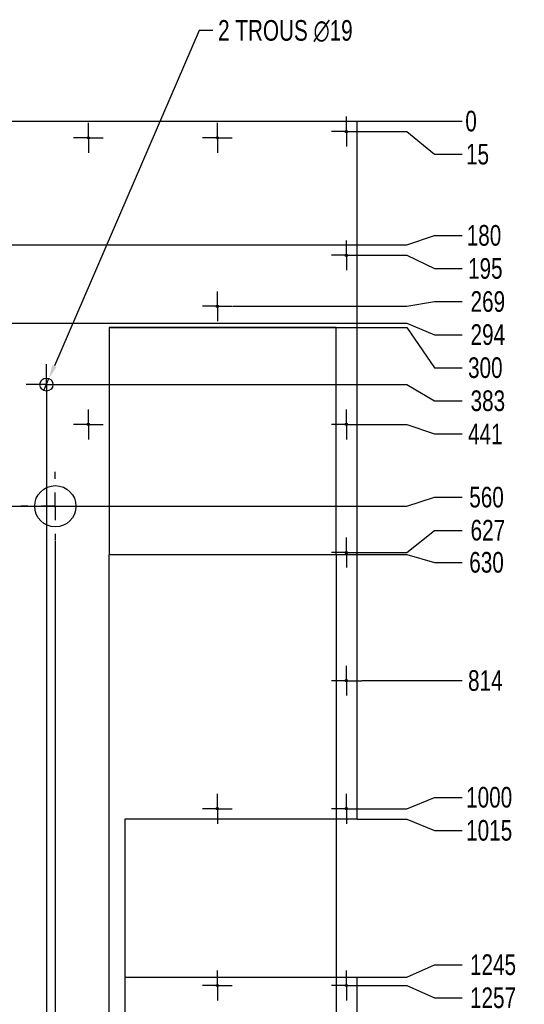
# Model space of a CAD drawing. Header units: millimetres. Extents: x 0 to 841, y 0 to 594.
# Tile 22 of 30: x 329 to 403, y 274 to 417. Entities that reach past the tile are written whole.
import ezdxf

# ---------------------------------------------------------------- set-up
doc = ezdxf.new("R2010")
doc.units = ezdxf.units.MM
doc.header["$PDSIZE"] = -1
doc.linetypes.add('CENTERX2', pattern=[20.32, 12.7, -2.54, 2.54, -2.54])
for name, color, linetype in [('COTES', 1, 'Continuous'), ('GRAVURES', 9, 'Continuous'), ('TRAIT-MIXTES', 3, 'CENTERX2')]:
    doc.layers.add(name, color=color, linetype=linetype)
doc.layers.add('TRAIT-FORT', color=4, linetype='Continuous', lineweight=25)
doc.styles.add('SLDTEXTSTYLE0', font='TXT', dxfattribs={"width": 0.75})
doc.dimstyles.new('SLDDIMSTYLE2', dxfattribs={"dimtxt": 3, "dimasz": 0.333333, "dimexe": 0, "dimexo": 0.0625, "dimgap": 0.75, "dimtad": 0, "dimtih": 1, "dimtoh": 1, "dimdec": 0, "dimlfac": 10, "dimrnd": 1e-09, "dimdsep": 46, "dimtxsty": 'SLDTEXTSTYLE0', "dimblk1": 'ORIGIN', "dimblk2": 'ORIGIN', "dimsah": 1, "dimcen": 0.09, "dimadec": 0, "dimazin": 2, "dimtfac": 1, "dimtdec": 0, "dimtofl": 0, "dimtmove": 0, "dimatfit": 3, "dimldrblk": 'ORIGIN', "dimfxl": 1, "dimfrac": 2, "dimtolj": 1, "dimtzin": 12, "dimarcsym": 0})
doc.dimstyles.new('SLDDIMSTYLE3', dxfattribs={"dimtxt": 3, "dimasz": 2, "dimexe": 0, "dimexo": 0.0625, "dimgap": 0.75, "dimtad": 0, "dimtih": 1, "dimtoh": 1, "dimdec": 0, "dimlfac": 10, "dimrnd": 1e-09, "dimzin": 12, "dimdsep": 46, "dimtxsty": 'SLDTEXTSTYLE0', "dimsah": 1, "dimcen": 0.09, "dimadec": 0, "dimazin": 3, "dimtfac": 1, "dimtdec": 0, "dimtofl": 0, "dimtmove": 0, "dimatfit": 3, "dimfxl": 1, "dimfrac": 2, "dimtolj": 1, "dimtzin": 12, "dimarcsym": 0})
doc.dimstyles.new('SLDDIMSTYLE4', dxfattribs={"dimtxt": 3, "dimasz": 2, "dimexe": 0, "dimexo": 0.0625, "dimgap": 0.75, "dimtad": 0, "dimtih": 1, "dimtoh": 1, "dimdec": 0, "dimlfac": 10, "dimrnd": 1e-09, "dimzin": 12, "dimdsep": 46, "dimtxsty": 'SLDTEXTSTYLE0', "dimblk1": 'NONE', "dimsah": 1, "dimcen": 0, "dimadec": 0, "dimazin": 3, "dimtfac": 1, "dimtdec": 0, "dimtmove": 0, "dimatfit": 3, "dimldrblk": 'NONE', "dimfxl": 1, "dimfrac": 2, "dimtolj": 1, "dimtzin": 12, "dimarcsym": 0})

# ---------------------------------------------------------------- blocks, each defined once
blk = doc.blocks.new('_D_257')
at = {"layer": 'COTES', "color": 0, "lineweight": -2, "transparency": 16777216}
for p, q in [((333.17, 360.75), (333.17, 253.28)), ((333.17, 253.28), (328.16, 249.28)), ((328.16, 249.28), (328.16, 245.28))]:
    blk.add_line(p, q, dxfattribs=at)
at = {"layer": 'Defpoints', "color": 0, "transparency": 16777216}
for p in [(333.17, 360.81), (205.27, 258.06), (328.16, 245.28)]:
    blk.add_point(p, dxfattribs=at)
at = {"layer": 'COTES', "color": 0, "transparency": 16777216, "insert": (328.16, 240.78), "char_height": 3, "attachment_point": 5, "rotation": 90, "style": 'SLDTEXTSTYLE0'}
blk.add_mtext('\\A1;1279', dxfattribs=at)
blk = doc.blocks.new('_D_258')
at = {"layer": 'COTES', "color": 0, "lineweight": -2, "transparency": 16777216}
for p, q in [((334.47, 341), (334.47, 253.28)), ((334.47, 253.28), (332.97, 249.28)), ((332.97, 249.28), (332.97, 245.28))]:
    blk.add_line(p, q, dxfattribs=at)
at = {"layer": 'Defpoints', "color": 0, "transparency": 16777216}
for p in [(334.47, 341.06), (205.27, 258.06), (332.97, 245.28)]:
    blk.add_point(p, dxfattribs=at)
at = {"layer": 'COTES', "color": 0, "transparency": 16777216, "insert": (332.97, 240.78), "char_height": 3, "attachment_point": 5, "rotation": 90, "style": 'SLDTEXTSTYLE0'}
blk.add_mtext('\\A1;1292', dxfattribs=at)
blk = doc.blocks.new('_D_260')
at = {"layer": 'COTES', "color": 0, "lineweight": -2, "transparency": 16777216}
for p, q in [((342.27, 339), (342.27, 253.28)), ((342.27, 253.28), (342.59, 249.28)), ((342.59, 249.28), (342.59, 245.28))]:
    blk.add_line(p, q, dxfattribs=at)
at = {"layer": 'Defpoints', "color": 0, "transparency": 16777216}
for p in [(342.27, 339.06), (205.27, 258.06), (342.59, 245.28)]:
    blk.add_point(p, dxfattribs=at)
at = {"layer": 'COTES', "color": 0, "transparency": 16777216, "insert": (342.59, 240.96), "char_height": 3, "attachment_point": 5, "rotation": 90, "style": 'SLDTEXTSTYLE0'}
blk.add_mtext('\\A1;1370', dxfattribs=at)
blk = doc.blocks.new('_D_261')
at = {"layer": 'COTES', "color": 0, "lineweight": -2, "transparency": 16777216}
for p, q in [((344.57, 277.5), (344.57, 253.28)), ((344.57, 253.28), (347.4, 249.28)), ((347.4, 249.28), (347.4, 245.28))]:
    blk.add_line(p, q, dxfattribs=at)
at = {"layer": 'Defpoints', "color": 0, "transparency": 16777216}
for p in [(344.57, 277.56), (205.27, 258.06), (347.4, 245.28)]:
    blk.add_point(p, dxfattribs=at)
at = {"layer": 'COTES', "color": 0, "transparency": 16777216, "insert": (347.4, 240.78), "char_height": 3, "attachment_point": 5, "rotation": 90, "style": 'SLDTEXTSTYLE0'}
blk.add_mtext('\\A1;1393', dxfattribs=at)
blk = doc.blocks.new('_D_263')
at = {"layer": 'COTES', "color": 0, "lineweight": -2, "transparency": 16777216}
for p, q in [((375.27, 339), (375.27, 253.28)), ((375.27, 253.28), (368.65, 249.28)), ((368.65, 249.28), (368.65, 245.28))]:
    blk.add_line(p, q, dxfattribs=at)
at = {"layer": 'Defpoints', "color": 0, "transparency": 16777216}
for p in [(375.27, 339.06), (205.27, 258.06), (368.65, 245.28)]:
    blk.add_point(p, dxfattribs=at)
at = {"layer": 'COTES', "color": 0, "transparency": 16777216, "insert": (368.65, 241.15), "char_height": 3, "attachment_point": 5, "rotation": 90, "style": 'SLDTEXTSTYLE0'}
blk.add_mtext('\\A1;1700', dxfattribs=at)
blk = doc.blocks.new('_D_266')
at = {"layer": 'COTES', "color": 0, "lineweight": -2, "transparency": 16777216}
blk.add_line((378.33, 402.06), (393.57, 402.06), dxfattribs=at)
at = {"layer": 'Defpoints', "color": 0, "transparency": 16777216}
for p in [(378.27, 402.06), (378.27, 402.06), (393.57, 402.06)]:
    blk.add_point(p, dxfattribs=at)
at = {"layer": 'COTES', "color": 0, "transparency": 16777216, "insert": (394.88, 402.06), "char_height": 3, "attachment_point": 5, "style": 'SLDTEXTSTYLE0'}
blk.add_mtext('\\A1;0', dxfattribs=at)
blk = doc.blocks.new('_Origin')
at = {"color": 0, "linetype": 'ByBlock', "lineweight": -2}
blk.add_line((0, 0), (-1, 0), dxfattribs=at)
blk.add_circle((0, 0), 0.5, dxfattribs=at)
blk = doc.blocks.new('_D_267')
at = {"layer": 'COTES', "color": 0, "lineweight": -2, "transparency": 16777216}
for p, q in [((379, 400.56), (385.57, 400.56)), ((385.57, 400.56), (389.57, 397.25)), ((389.57, 397.25), (393.57, 397.25))]:
    blk.add_line(p, q, dxfattribs=at)
at = {"layer": 'Defpoints', "color": 0, "transparency": 16777216}
for p in [(378.27, 402.06), (378.94, 400.56), (393.57, 397.25)]:
    blk.add_point(p, dxfattribs=at)
at = {"layer": 'COTES', "color": 0, "transparency": 16777216, "insert": (395.82, 397.25), "char_height": 3, "attachment_point": 5, "style": 'SLDTEXTSTYLE0'}
blk.add_mtext('\\A1;15', dxfattribs=at)
blk = doc.blocks.new('_D_268')
at = {"layer": 'COTES', "color": 0, "lineweight": -2, "transparency": 16777216}
for p, q in [((385.57, 384.06), (389.57, 385.44)), ((389.57, 385.44), (393.57, 385.44)), ((313.33, 384.06), (385.57, 384.06))]:
    blk.add_line(p, q, dxfattribs=at)
at = {"layer": 'Defpoints', "color": 0, "transparency": 16777216}
for p in [(378.27, 402.06), (393.57, 385.44), (313.27, 384.06)]:
    blk.add_point(p, dxfattribs=at)
at = {"layer": 'COTES', "color": 0, "transparency": 16777216, "insert": (396.76, 385.44), "char_height": 3, "attachment_point": 5, "style": 'SLDTEXTSTYLE0'}
blk.add_mtext('\\A1;180', dxfattribs=at)
blk = doc.blocks.new('_D_269')
at = {"layer": 'COTES', "color": 0, "lineweight": -2, "transparency": 16777216}
for p, q in [((379, 382.56), (385.57, 382.56)), ((385.57, 382.56), (389.57, 380.63)), ((389.57, 380.63), (393.57, 380.63))]:
    blk.add_line(p, q, dxfattribs=at)
at = {"layer": 'Defpoints', "color": 0, "transparency": 16777216}
for p in [(378.27, 402.06), (378.94, 382.56), (393.57, 380.63)]:
    blk.add_point(p, dxfattribs=at)
at = {"layer": 'COTES', "color": 0, "transparency": 16777216, "insert": (396.95, 380.63), "char_height": 3, "attachment_point": 5, "style": 'SLDTEXTSTYLE0'}
blk.add_mtext('\\A1;195', dxfattribs=at)
blk = doc.blocks.new('_D_270')
at = {"layer": 'COTES', "color": 0, "lineweight": -2, "transparency": 16777216}
for p, q in [((385.57, 375.15), (389.57, 375.82)), ((389.57, 375.82), (393.57, 375.82)), ((360.25, 375.15), (385.57, 375.15))]:
    blk.add_line(p, q, dxfattribs=at)
at = {"layer": 'Defpoints', "color": 0, "transparency": 16777216}
for p in [(378.27, 402.06), (393.57, 375.82), (360.19, 375.15)]:
    blk.add_point(p, dxfattribs=at)
at = {"layer": 'COTES', "color": 0, "transparency": 16777216, "insert": (397.32, 375.82), "char_height": 3, "attachment_point": 5, "style": 'SLDTEXTSTYLE0'}
blk.add_mtext('\\A1;269', dxfattribs=at)
blk = doc.blocks.new('_D_271')
at = {"layer": 'COTES', "color": 0, "lineweight": -2, "transparency": 16777216}
for p, q in [((222.21, 372.7), (385.57, 372.7)), ((385.57, 372.7), (389.57, 371.01)), ((389.57, 371.01), (393.57, 371.01))]:
    blk.add_line(p, q, dxfattribs=at)
at = {"layer": 'Defpoints', "color": 0, "transparency": 16777216}
for p in [(378.27, 402.06), (222.15, 372.7), (393.57, 371.01)]:
    blk.add_point(p, dxfattribs=at)
at = {"layer": 'COTES', "color": 0, "transparency": 16777216, "insert": (397.32, 371.01), "char_height": 3, "attachment_point": 5, "style": 'SLDTEXTSTYLE0'}
blk.add_mtext('\\A1;294', dxfattribs=at)
blk = doc.blocks.new('_D_272')
at = {"layer": 'COTES', "color": 0, "lineweight": -2, "transparency": 16777216}
for p, q in [((342.33, 372.06), (385.57, 372.06)), ((385.57, 372.06), (389.57, 366.2)), ((389.57, 366.2), (393.57, 366.2))]:
    blk.add_line(p, q, dxfattribs=at)
at = {"layer": 'Defpoints', "color": 0, "transparency": 16777216}
for p in [(378.27, 402.06), (342.27, 372.06), (393.57, 366.2)]:
    blk.add_point(p, dxfattribs=at)
at = {"layer": 'COTES', "color": 0, "transparency": 16777216, "insert": (396.95, 366.2), "char_height": 3, "attachment_point": 5, "style": 'SLDTEXTSTYLE0'}
blk.add_mtext('\\A1;300', dxfattribs=at)
blk = doc.blocks.new('_D_273')
at = {"layer": 'COTES', "color": 0, "lineweight": -2, "transparency": 16777216}
for p, q in [((336.18, 363.76), (385.57, 363.76)), ((385.57, 363.76), (389.57, 361.39)), ((389.57, 361.39), (393.57, 361.39))]:
    blk.add_line(p, q, dxfattribs=at)
at = {"layer": 'Defpoints', "color": 0, "transparency": 16777216}
for p in [(378.27, 402.06), (336.12, 363.76), (393.57, 361.39)]:
    blk.add_point(p, dxfattribs=at)
at = {"layer": 'COTES', "color": 0, "transparency": 16777216, "insert": (397.32, 361.39), "char_height": 3, "attachment_point": 5, "style": 'SLDTEXTSTYLE0'}
blk.add_mtext('\\A1;383', dxfattribs=at)
blk = doc.blocks.new('_D_274')
at = {"layer": 'COTES', "color": 0, "lineweight": -2, "transparency": 16777216}
for p, q in [((379, 357.96), (385.57, 357.96)), ((385.57, 357.96), (389.57, 356.58)), ((389.57, 356.58), (393.57, 356.58))]:
    blk.add_line(p, q, dxfattribs=at)
at = {"layer": 'Defpoints', "color": 0, "transparency": 16777216}
for p in [(378.27, 402.06), (378.94, 357.96), (393.57, 356.58)]:
    blk.add_point(p, dxfattribs=at)
at = {"layer": 'COTES', "color": 0, "transparency": 16777216, "insert": (396.95, 356.58), "char_height": 3, "attachment_point": 5, "style": 'SLDTEXTSTYLE0'}
blk.add_mtext('\\A1;441', dxfattribs=at)
blk = doc.blocks.new('_D_275')
at = {"layer": 'COTES', "color": 0, "lineweight": -2, "transparency": 16777216}
for p, q in [((385.57, 346.06), (389.57, 347.37)), ((389.57, 347.37), (393.57, 347.37)), ((248.03, 346.06), (385.57, 346.06))]:
    blk.add_line(p, q, dxfattribs=at)
at = {"layer": 'Defpoints', "color": 0, "transparency": 16777216}
for p in [(378.27, 402.06), (393.57, 347.37), (247.97, 346.06)]:
    blk.add_point(p, dxfattribs=at)
at = {"layer": 'COTES', "color": 0, "transparency": 16777216, "insert": (397.13, 347.37), "char_height": 3, "attachment_point": 5, "style": 'SLDTEXTSTYLE0'}
blk.add_mtext('\\A1;560', dxfattribs=at)
blk = doc.blocks.new('_D_276')
at = {"layer": 'COTES', "color": 0, "lineweight": -2, "transparency": 16777216}
for p, q in [((385.57, 339.33), (389.57, 342.56)), ((389.57, 342.56), (393.57, 342.56)), ((379, 339.33), (385.57, 339.33))]:
    blk.add_line(p, q, dxfattribs=at)
at = {"layer": 'Defpoints', "color": 0, "transparency": 16777216}
for p in [(378.27, 402.06), (393.57, 342.56), (378.94, 339.33)]:
    blk.add_point(p, dxfattribs=at)
at = {"layer": 'COTES', "color": 0, "transparency": 16777216, "insert": (397.32, 342.56), "char_height": 3, "attachment_point": 5, "style": 'SLDTEXTSTYLE0'}
blk.add_mtext('\\A1;627', dxfattribs=at)
blk = doc.blocks.new('_D_277')
at = {"layer": 'COTES', "color": 0, "lineweight": -2, "transparency": 16777216}
for p, q in [((342.33, 339.06), (385.57, 339.06)), ((385.57, 339.06), (389.57, 337.89)), ((389.57, 337.89), (393.57, 337.89))]:
    blk.add_line(p, q, dxfattribs=at)
at = {"layer": 'Defpoints', "color": 0, "transparency": 16777216}
for p in [(378.27, 402.06), (342.27, 339.06), (393.57, 337.89)]:
    blk.add_point(p, dxfattribs=at)
at = {"layer": 'COTES', "color": 0, "transparency": 16777216, "insert": (397.13, 337.89), "char_height": 3, "attachment_point": 5, "style": 'SLDTEXTSTYLE0'}
blk.add_mtext('\\A1;630', dxfattribs=at)
blk = doc.blocks.new('_D_278')
at = {"layer": 'COTES', "color": 0, "lineweight": -2, "transparency": 16777216}
blk.add_line((379, 320.7), (393.57, 320.7), dxfattribs=at)
at = {"layer": 'Defpoints', "color": 0, "transparency": 16777216}
for p in [(378.27, 402.06), (378.94, 320.7), (393.57, 320.7)]:
    blk.add_point(p, dxfattribs=at)
at = {"layer": 'COTES', "color": 0, "transparency": 16777216, "insert": (396.95, 320.7), "char_height": 3, "attachment_point": 5, "style": 'SLDTEXTSTYLE0'}
blk.add_mtext('\\A1;814', dxfattribs=at)
blk = doc.blocks.new('_D_279')
at = {"layer": 'COTES', "color": 0, "lineweight": -2, "transparency": 16777216}
for p, q in [((385.57, 302.06), (389.57, 303.72)), ((389.57, 303.72), (393.57, 303.72)), ((379, 302.06), (385.57, 302.06))]:
    blk.add_line(p, q, dxfattribs=at)
at = {"layer": 'Defpoints', "color": 0, "transparency": 16777216}
for p in [(378.27, 402.06), (393.57, 303.72), (378.94, 302.06)]:
    blk.add_point(p, dxfattribs=at)
at = {"layer": 'COTES', "color": 0, "transparency": 16777216, "insert": (397.51, 303.72), "char_height": 3, "attachment_point": 5, "style": 'SLDTEXTSTYLE0'}
blk.add_mtext('\\A1;1000', dxfattribs=at)
blk = doc.blocks.new('_D_280')
at = {"layer": 'COTES', "color": 0, "lineweight": -2, "transparency": 16777216}
for p, q in [((378.33, 300.56), (385.57, 300.56)), ((385.57, 300.56), (389.57, 298.91)), ((389.57, 298.91), (393.57, 298.91))]:
    blk.add_line(p, q, dxfattribs=at)
at = {"layer": 'Defpoints', "color": 0, "transparency": 16777216}
for p in [(378.27, 402.06), (378.27, 300.56), (393.57, 298.91)]:
    blk.add_point(p, dxfattribs=at)
at = {"layer": 'COTES', "color": 0, "transparency": 16777216, "insert": (397.51, 298.91), "char_height": 3, "attachment_point": 5, "style": 'SLDTEXTSTYLE0'}
blk.add_mtext('\\A1;1015', dxfattribs=at)
blk = doc.blocks.new('_D_281')
at = {"layer": 'COTES', "color": 0, "lineweight": -2, "transparency": 16777216}
for p, q in [((385.57, 277.56), (389.57, 279.37)), ((389.57, 279.37), (393.57, 279.37)), ((378.33, 277.56), (385.57, 277.56))]:
    blk.add_line(p, q, dxfattribs=at)
at = {"layer": 'Defpoints', "color": 0, "transparency": 16777216}
for p in [(378.27, 402.06), (393.57, 279.37), (378.27, 277.56)]:
    blk.add_point(p, dxfattribs=at)
at = {"layer": 'COTES', "color": 0, "transparency": 16777216, "insert": (398.07, 279.37), "char_height": 3, "attachment_point": 5, "style": 'SLDTEXTSTYLE0'}
blk.add_mtext('\\A1;1245', dxfattribs=at)
blk = doc.blocks.new('_D_282')
at = {"layer": 'COTES', "color": 0, "lineweight": -2, "transparency": 16777216}
for p, q in [((379, 276.36), (385.57, 276.36)), ((385.57, 276.36), (389.57, 274.56)), ((389.57, 274.56), (393.57, 274.56))]:
    blk.add_line(p, q, dxfattribs=at)
at = {"layer": 'Defpoints', "color": 0, "transparency": 16777216}
for p in [(378.27, 402.06), (378.94, 276.36), (393.57, 274.56)]:
    blk.add_point(p, dxfattribs=at)
at = {"layer": 'COTES', "color": 0, "transparency": 16777216, "insert": (398.07, 274.56), "char_height": 3, "attachment_point": 5, "style": 'SLDTEXTSTYLE0'}
blk.add_mtext('\\A1;1257', dxfattribs=at)
blk = doc.blocks.new('_D_283')
at = {"layer": 'COTES', "color": 0, "lineweight": -2, "transparency": 16777216}
blk.add_line((248.03, 268.06), (393.57, 268.06), dxfattribs=at)
at = {"layer": 'Defpoints', "color": 0, "transparency": 16777216}
for p in [(378.27, 402.06), (247.97, 268.06), (393.57, 268.06)]:
    blk.add_point(p, dxfattribs=at)
at = {"layer": 'COTES', "color": 0, "transparency": 16777216, "insert": (397.88, 268.06), "char_height": 3, "attachment_point": 5, "style": 'SLDTEXTSTYLE0'}
blk.add_mtext('\\A1;1340', dxfattribs=at)
blk = doc.blocks.new('_D_284')
at = {"layer": 'COTES', "color": 0, "lineweight": -2, "transparency": 16777216}
for p, q in [((385.57, 259.56), (389.57, 262.87)), ((389.57, 262.87), (393.57, 262.87)), ((379, 259.56), (385.57, 259.56))]:
    blk.add_line(p, q, dxfattribs=at)
at = {"layer": 'Defpoints', "color": 0, "transparency": 16777216}
for p in [(378.27, 402.06), (393.57, 262.87), (378.94, 259.56)]:
    blk.add_point(p, dxfattribs=at)
at = {"layer": 'COTES', "color": 0, "transparency": 16777216, "insert": (398.07, 262.87), "char_height": 3, "attachment_point": 5, "style": 'SLDTEXTSTYLE0'}
blk.add_mtext('\\A1;1425', dxfattribs=at)
blk = doc.blocks.new('_D_285')
at = {"layer": 'COTES', "color": 0, "lineweight": -2, "transparency": 16777216}
blk.add_line((378.33, 258.06), (393.57, 258.06), dxfattribs=at)
at = {"layer": 'Defpoints', "color": 0, "transparency": 16777216}
for p in [(378.27, 402.06), (378.27, 258.06), (393.57, 258.06)]:
    blk.add_point(p, dxfattribs=at)
at = {"layer": 'COTES', "color": 0, "transparency": 16777216, "insert": (397.88, 258.06), "char_height": 3, "attachment_point": 5, "style": 'SLDTEXTSTYLE0'}
blk.add_mtext('\\A1;1440', dxfattribs=at)
blk = doc.blocks.new('_D_288')
at = {"layer": 'COTES', "color": 0, "lineweight": -2, "transparency": 16777216}
for p, q in [((355.37, 415.27), (334.34, 366.47)), ((357.37, 415.27), (355.37, 415.27)), ((332.8, 362.89), (333.55, 364.63))]:
    blk.add_line(p, q, dxfattribs=at)
at = {"layer": 'COTES', "color": 0, "transparency": 16777216}
blk.add_solid([(334.03, 366.6), (334.64, 366.34), (333.55, 364.63)], dxfattribs=at)
at = {"layer": 'Defpoints', "color": 0, "transparency": 16777216}
for p in [(333.55, 364.63), (332.8, 362.89)]:
    blk.add_point(p, dxfattribs=at)
at = {"layer": 'COTES', "color": 0, "transparency": 16777216, "insert": (358.12, 416.77), "char_height": 3, "attachment_point": 1, "style": 'SLDTEXTSTYLE0'}
blk.add_mtext('\\A1;2 TROUS ∅19', dxfattribs=at)
blk = doc.blocks.new('_None')
blk = doc.blocks.new('SW_CENTERMARKSYMBOL_211')
at = {"layer": 'TRAIT-MIXTES', "color": 0}
for p, q in [((0, 2), (0, 2.17)), ((0, 0), (0, 2)), ((-2, 0), (-2.17, 0)), ((0, 0), (-2, 0)), ((0, 0), (0, -2)), ((0, 0), (2, 0)), ((2, 0), (2.17, 0)), ((0, -2), (0, -2.17))]:
    blk.add_line(p, q, dxfattribs=at)
blk = doc.blocks.new('SW_CENTERMARKSYMBOL_212')
at = {"layer": 'TRAIT-MIXTES', "color": 0}
for p, q in [((0, 2), (0, 2.17)), ((0, 0), (0, 2)), ((-2, 0), (-2.17, 0)), ((0, 0), (-2, 0)), ((0, 0), (0, -2)), ((0, 0), (2, 0)), ((2, 0), (2.17, 0)), ((0, -2), (0, -2.17))]:
    blk.add_line(p, q, dxfattribs=at)
blk = doc.blocks.new('SW_CENTERMARKSYMBOL_221')
at = {"layer": 'TRAIT-MIXTES', "color": 0}
for p, q in [((0, 2), (0, 2.17)), ((0, 0), (0, 2)), ((-2, 0), (-2.17, 0)), ((0, 0), (-2, 0)), ((0, 0), (0, -2)), ((0, 0), (2, 0)), ((2, 0), (2.17, 0)), ((0, -2), (0, -2.17))]:
    blk.add_line(p, q, dxfattribs=at)
blk = doc.blocks.new('SW_CENTERMARKSYMBOL_222')
at = {"layer": 'TRAIT-MIXTES', "color": 0}
for p, q in [((0, 2), (0, 2.17)), ((0, 0), (0, 2)), ((-2, 0), (-2.17, 0)), ((0, 0), (-2, 0)), ((0, 0), (0, -2)), ((0, 0), (2, 0)), ((2, 0), (2.17, 0)), ((0, -2), (0, -2.17))]:
    blk.add_line(p, q, dxfattribs=at)
blk = doc.blocks.new('SW_CENTERMARKSYMBOL_223')
at = {"layer": 'TRAIT-MIXTES', "color": 0}
for p, q in [((0, 2), (0, 2.17)), ((0, 0), (0, 2)), ((-2, 0), (-2.17, 0)), ((0, 0), (-2, 0)), ((0, 0), (0, -2)), ((0, 0), (2, 0)), ((2, 0), (2.17, 0)), ((0, -2), (0, -2.17))]:
    blk.add_line(p, q, dxfattribs=at)
blk = doc.blocks.new('SW_CENTERMARKSYMBOL_224')
at = {"layer": 'TRAIT-MIXTES', "color": 0}
for p, q in [((0, 2), (0, 2.17)), ((0, 0), (0, 2)), ((-2, 0), (-2.17, 0)), ((0, 0), (-2, 0)), ((0, 0), (0, -2)), ((0, 0), (2, 0)), ((2, 0), (2.17, 0)), ((0, -2), (0, -2.17))]:
    blk.add_line(p, q, dxfattribs=at)
blk = doc.blocks.new('SW_CENTERMARKSYMBOL_225')
at = {"layer": 'TRAIT-MIXTES', "color": 0}
for p, q in [((0, 2), (0, 2.17)), ((0, 0), (0, 2)), ((-2, 0), (-2.17, 0)), ((0, 0), (-2, 0)), ((0, 0), (0, -2)), ((0, 0), (2, 0)), ((2, 0), (2.17, 0)), ((0, -2), (0, -2.17))]:
    blk.add_line(p, q, dxfattribs=at)
blk = doc.blocks.new('SW_CENTERMARKSYMBOL_226')
at = {"layer": 'TRAIT-MIXTES', "color": 0}
for p, q in [((0, 2), (0, 2.17)), ((0, 0), (0, 2)), ((-2, 0), (-2.17, 0)), ((0, 0), (-2, 0)), ((0, 0), (0, -2)), ((0, 0), (2, 0)), ((2, 0), (2.17, 0)), ((0, -2), (0, -2.17))]:
    blk.add_line(p, q, dxfattribs=at)
blk = doc.blocks.new('SW_CENTERMARKSYMBOL_227')
at = {"layer": 'TRAIT-MIXTES', "color": 0}
for p, q in [((0, 2), (0, 2.17)), ((0, 0), (0, 2)), ((-2, 0), (-2.17, 0)), ((0, 0), (-2, 0)), ((0, 0), (0, -2)), ((0, 0), (2, 0)), ((2, 0), (2.17, 0)), ((0, -2), (0, -2.17))]:
    blk.add_line(p, q, dxfattribs=at)
blk = doc.blocks.new('SW_CENTERMARKSYMBOL_228')
at = {"layer": 'TRAIT-MIXTES', "color": 0}
for p, q in [((0, 2), (0, 2.17)), ((0, 0), (0, 2)), ((-2, 0), (-2.17, 0)), ((0, 0), (-2, 0)), ((0, 0), (0, -2)), ((0, 0), (2, 0)), ((2, 0), (2.17, 0)), ((0, -2), (0, -2.17))]:
    blk.add_line(p, q, dxfattribs=at)
blk = doc.blocks.new('SW_CENTERMARKSYMBOL_253')
at = {"layer": 'TRAIT-MIXTES', "color": 0}
for p, q in [((0, 4), (0, 5)), ((0, 0), (0, 2)), ((-4, 0), (-5, 0)), ((0, 0), (-2, 0)), ((0, 0), (0, -2)), ((0, 0), (2, 0)), ((4, 0), (5, 0)), ((0, -4), (0, -5))]:
    blk.add_line(p, q, dxfattribs=at)
blk = doc.blocks.new('SW_CENTERMARKSYMBOL_256')
at = {"layer": 'TRAIT-MIXTES', "color": 0}
for p, q in [((0, 2), (0, 2.95)), ((0, 0), (0, 2)), ((-2, 0), (-2.95, 0)), ((0, 0), (-2, 0)), ((0, 0), (0, -2)), ((0, 0), (2, 0)), ((2, 0), (2.95, 0)), ((0, -2), (0, -2.95))]:
    blk.add_line(p, q, dxfattribs=at)
blk = doc.blocks.new('SW_CENTERMARKSYMBOL_258')
at = {"layer": 'TRAIT-MIXTES', "color": 0}
for p, q in [((0, 2), (0, 2.17)), ((0, 0), (0, 2)), ((-2, 0), (-2.17, 0)), ((0, 0), (-2, 0)), ((0, 0), (0, -2)), ((0, 0), (2, 0)), ((2, 0), (2.17, 0)), ((0, -2), (0, -2.17))]:
    blk.add_line(p, q, dxfattribs=at)
blk = doc.blocks.new('SW_CENTERMARKSYMBOL_260')
at = {"layer": 'TRAIT-MIXTES', "color": 0}
for p, q in [((0, 2), (0, 2.17)), ((0, 0), (0, 2)), ((-2, 0), (-2.17, 0)), ((0, 0), (-2, 0)), ((0, 0), (0, -2)), ((0, 0), (2, 0)), ((2, 0), (2.17, 0)), ((0, -2), (0, -2.17))]:
    blk.add_line(p, q, dxfattribs=at)
blk = doc.blocks.new('SW_CENTERMARKSYMBOL_261')
at = {"layer": 'TRAIT-MIXTES', "color": 0}
for p, q in [((0, 2), (0, 2.17)), ((0, 0), (0, 2)), ((-2, 0), (-2.17, 0)), ((0, 0), (-2, 0)), ((0, 0), (0, -2)), ((0, 0), (2, 0)), ((2, 0), (2.17, 0)), ((0, -2), (0, -2.17))]:
    blk.add_line(p, q, dxfattribs=at)

msp = doc.modelspace()

# ---------------------------------------------------------------- linework, layer by layer
at = {"layer": 'GRAVURES', "lineweight": 25}
msp.add_circle((334.4711, 346.0618), 3, dxfattribs=at)
at = {"layer": 'TRAIT-FORT', "lineweight": 25}
for p, q in [((313.2713, 402.062), (378.2711, 402.062)), ((378.2711, 402.062), (378.2711, 300.562)), ((342.2712, 372.062), (342.2712, 339.062)), ((375.2712, 372.062), (342.2712, 372.062)), ((375.2712, 339.062), (375.2712, 372.062)), ((342.2712, 339.062), (375.2712, 339.062)), ((378.2711, 300.562), (344.5712, 300.562)), ((344.5712, 300.562), (344.5712, 277.562)), ((344.5712, 277.562), (378.2711, 277.562)), ((378.2711, 277.562), (378.2711, 258.062))]:
    msp.add_line(p, q, dxfattribs=at)
for centre, radius in [((339.2712, 399.6441), 0.17), ((358.0212, 399.6441), 0.17), ((376.7712, 400.562), 0.17), ((376.7712, 382.5619), 0.17), ((358.0212, 375.1487), 0.17), ((333.1711, 363.7618), 0.95), ((339.2712, 357.9619), 0.17), ((376.7712, 357.9619), 0.17), ((376.7712, 339.3286), 0.17), ((376.7712, 320.6953), 0.17), ((358.0212, 302.0619), 0.17), ((376.7712, 302.0619), 0.17), ((358.0212, 276.362), 0.17), ((376.7712, 276.362), 0.17)]:
    msp.add_circle(centre, radius, dxfattribs=at)

# ---------------------------------------------------------------- block references
at = {"layer": 'TRAIT-MIXTES'}
for name, p in [('SW_CENTERMARKSYMBOL_261', (376.7712, 400.562)), ('SW_CENTERMARKSYMBOL_258', (339.2712, 399.6441)), ('SW_CENTERMARKSYMBOL_260', (358.0212, 399.6441)), ('SW_CENTERMARKSYMBOL_228', (376.7712, 382.5619)), ('SW_CENTERMARKSYMBOL_221', (358.0212, 375.1487)), ('SW_CENTERMARKSYMBOL_256', (333.1711, 363.7618)), ('SW_CENTERMARKSYMBOL_222', (339.2712, 357.9619)), ('SW_CENTERMARKSYMBOL_227', (376.7712, 357.9619)), ('SW_CENTERMARKSYMBOL_253', (334.4711, 346.0618)), ('SW_CENTERMARKSYMBOL_226', (376.7712, 339.3286)), ('SW_CENTERMARKSYMBOL_225', (376.7712, 320.6953)), ('SW_CENTERMARKSYMBOL_211', (358.0212, 302.0619)), ('SW_CENTERMARKSYMBOL_224', (376.7712, 302.0619)), ('SW_CENTERMARKSYMBOL_212', (358.0212, 276.362)), ('SW_CENTERMARKSYMBOL_223', (376.7712, 276.362))]:
    msp.add_blockref(name, p, dxfattribs=at)

# ---------------------------------------------------------------- dimensions: what is measured, and where the dimension line sits
at = {"layer": 'COTES'}
dim = msp.add_diameter_dim_2p(p1=(332.7952, 362.8893), p2=(333.547, 364.6342), text='2 TROUS <>', dimstyle='SLDDIMSTYLE4', dxfattribs=at)
dim.commit()
dim.dimension.update_dxf_attribs({"geometry": '_D_288', "text_midpoint": (369.7402, 415.2739), "dimtype": 163})
for feature_location, offset, dtype, origin, dimstyle, picture, middle in [((378.2710509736, 402.0620308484), (15.3010355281, 0), 0, (378.2710509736, 402.0620308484), 'SLDDIMSTYLE2', '_D_266', (394.8845865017, 402.0620308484)), ((222.1504, 372.6983), (171.4217, -1.6864), 0, (378.2711, 402.062), 'SLDDIMSTYLE3', '_D_271', (397.3221, 371.0119)), ((247.9711, 346.0618), (145.601, 1.3103), 0, (378.2711, 402.062), 'SLDDIMSTYLE3', '_D_275', (397.1346, 347.372)), ((247.9711, 268.0618), (145.601, 0), 0, (378.2711, 402.062), 'SLDDIMSTYLE3', '_D_283', (397.8846, 268.0618)), ((313.2713, 384.0619), (80.3008, 1.3804), 0, (378.2711, 402.062), 'SLDDIMSTYLE3', '_D_268', (396.7596, 385.4423)), ((336.1211, 363.7618), (57.451, -2.3701), 0, (378.2711, 402.062), 'SLDDIMSTYLE3', '_D_273', (397.3221, 361.3917)), ((342.2712, 372.062), (51.3009, -5.8602), 0, (378.2711, 402.062), 'SLDDIMSTYLE3', '_D_272', (396.9471, 366.2018)), ((342.2712, 339.062), (51.3009, -1.1684), 0, (378.2711, 402.062), 'SLDDIMSTYLE3', '_D_277', (397.1346, 337.8936)), ((360.1912, 375.1487), (33.3809, 0.6733), 0, (378.2711, 402.062), 'SLDDIMSTYLE3', '_D_270', (397.3221, 375.8221)), ((378.9412, 400.562), (14.6309, -3.3101), 0, (378.2711, 402.062), 'SLDDIMSTYLE3', '_D_267', (395.8221, 397.2519)), ((378.9412, 382.5619), (14.6309, -1.9297), 0, (378.2711, 402.062), 'SLDDIMSTYLE3', '_D_269', (396.9471, 380.6322)), ((378.9412, 357.9619), (14.6309, -1.3804), 0, (378.2711, 402.062), 'SLDDIMSTYLE3', '_D_274', (396.9471, 356.5816)), ((378.9412, 339.3286), (14.6309, 3.2333), 0, (378.2711, 402.062), 'SLDDIMSTYLE3', '_D_276', (397.3221, 342.5619)), ((378.9412, 320.6953), (14.6309, 0), 0, (378.2711, 402.062), 'SLDDIMSTYLE3', '_D_278', (396.9471, 320.6953)), ((378.9412, 302.0619), (14.6309, 1.6551), 0, (378.2711, 402.062), 'SLDDIMSTYLE3', '_D_279', (397.5096, 303.717)), ((378.2711, 300.562), (15.301, -1.6551), 0, (378.2711, 402.062), 'SLDDIMSTYLE3', '_D_280', (397.5096, 298.9069)), ((378.2711, 277.562), (15.301, 1.8051), 0, (378.2711, 402.062), 'SLDDIMSTYLE3', '_D_281', (398.0721, 279.3671)), ((378.9412, 276.362), (14.6309, -1.8051), 0, (378.2711, 402.062), 'SLDDIMSTYLE3', '_D_282', (398.0721, 274.557)), ((378.9412, 259.5619), (14.6309, 3.3102), 0, (378.2711, 402.062), 'SLDDIMSTYLE3', '_D_284', (398.0721, 262.8722)), ((378.2711, 258.062), (15.301, 0), 0, (378.2711, 402.062), 'SLDDIMSTYLE3', '_D_285', (397.8846, 258.062)), ((333.1711, 360.8118), (-5.0152, -115.5366), 1, (205.2712, 258.062), 'SLDDIMSTYLE3', '_D_257', (328.156, 240.7751)), ((334.4711, 341.0618), (-1.505, -95.7866), 1, (205.2712, 258.062), 'SLDDIMSTYLE3', '_D_258', (332.9661, 240.7751)), ((342.2712, 339.062), (0.3152, -93.7869), 1, (205.2712, 258.062), 'SLDDIMSTYLE3', '_D_260', (342.5863, 240.9626)), ((375.2712, 339.062), (-6.6204, -93.7869), 1, (205.2712, 258.062), 'SLDDIMSTYLE3', '_D_263', (368.6508, 241.1501)), ((344.5712, 277.562), (2.8253, -32.2869), 1, (205.2712, 258.062), 'SLDDIMSTYLE3', '_D_261', (347.3965, 240.7751))]:
    dim = msp.add_ordinate_dim(feature_location=feature_location, offset=offset, dtype=dtype, origin=origin, dimstyle=dimstyle, dxfattribs=at)
    dim.commit()
    dim.dimension.update_dxf_attribs({"geometry": picture, "text_midpoint": middle})

doc.saveas('drawing.dxf')
